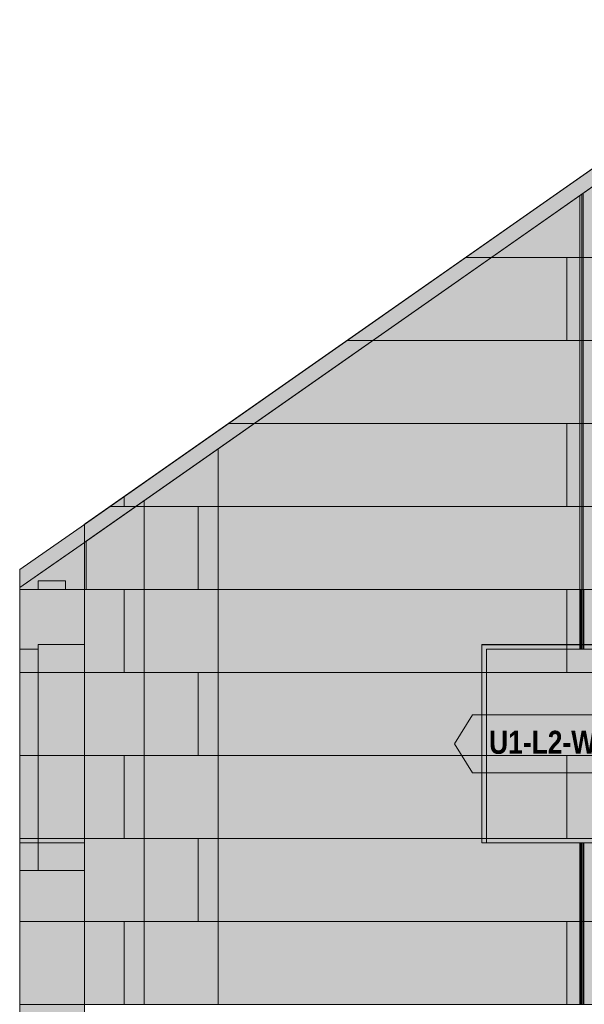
# Model space of a CAD drawing. Header units: millimetres. Extents: x -25120 to 3246, y -11675 to 14555.
# Tile 10 of 37: x -8653 to -5543, y 2744 to 8167. Entities that reach past the tile are written whole.
import ezdxf
from ezdxf.enums import TextEntityAlignment as Align

# ---------------------------------------------------------------- set-up
doc = ezdxf.new("R2010")
doc.units = ezdxf.units.MM
doc.linetypes.add('DASHED', pattern=[1.524, 1.27, -0.254])
for name, color, linetype in [('FILL-EPS', 7, 'Continuous'), ('FILL-LIGHT', 7, 'Continuous'), ('FILL-WHITE', 7, 'Continuous'), ('LINE-C_2E8C94', 7, 'Continuous'), ('LINE-C_337880', 7, 'Continuous'), ('LINE-INK', 7, 'Continuous'), ('LINE-STEEL_GREY', 7, 'Continuous'), ('LINE-TEAL_DK', 7, 'Continuous'), ('LINE-TEAL_DK-DASH', 7, 'DASHED'), ('TEXT-TEAL_DK', 7, 'Continuous')]:
    doc.layers.add(name, color=color, linetype=linetype)
doc.styles.add('OpenSansCondensed-Bold', font='OpenSansCondensed-Bold.ttf')

msp = doc.modelspace()

# ---------------------------------------------------------------- hatches: boundary and pattern name
at = {"layer": 'FILL-EPS', "true_color": 0xccffff}
h = msp.add_hatch(color=7, dxfattribs=at)
h.dxf.hatch_style = 1
h.paths.add_polyline_path([(-8298.5, 2742.9), (-8296.9, 2743.2), (-8296.9, 5386.9), (-8298.2, 5386), (-8289.8, 5391.9), (-4484, 8056.8), (-4483.9, 8056.8), (-4482.6, 8057.8), (-4482.6, 8057.8), (-4419.7, 8101.8), (-4326.3, 8167.2), (-355.6, 5386.9), (-355.6, 2743.2), (-8296.9, 2743.2), (-8296.9, 2743.2), (-8296.9, 2743.2), (-8296.9, 2743.2), (-8298.5, 2742.9)])
h = msp.add_hatch(color=7, dxfattribs=at)
h.dxf.hatch_style = 1
h.paths.add_polyline_path([(-8296.9, 2743.2), (-8296.9, 5386.9), (-4326.3, 8167.2), (-355.6, 5386.9), (-355.6, 2743.2)])
h = msp.add_hatch(color=7, dxfattribs=at)
h.dxf.hatch_style = 1
h.paths.add_polyline_path([(-8296.7, 2743.2), (-8296.7, 5288.2), (-4748.8, 7772.4), (-3903.7, 7772.4), (-355.8, 5288.2), (-355.8, 2743.2)])
h.paths.add_polyline_path([(-6083, 4699.9), (-6083, 3632.6), (-5382.5, 3632.6), (-5382.5, 4699.9)], flags=0)
h = msp.add_hatch(color=7, dxfattribs=at)
h.dxf.hatch_style = 1
h.paths.add_polyline_path([(-8296.7, 2743.2), (-8296.7, 5288.2), (-8286.7, 5295.2), (-4748.8, 7772.4), (-3903.7, 7772.4), (-3842.7, 7729.7), (-365.8, 5295.2), (-355.8, 5288.2), (-355.8, 5029.2), (-355.8, 2743.2)])
h.paths.add_polyline_path([(-5357.5, 3632.6), (-5357.5, 4724.9), (-6108, 4724.9), (-6108, 3632.6)], flags=0)
h = msp.add_hatch(color=7, dxfattribs=at)
h.dxf.hatch_style = 1
h.paths.add_polyline_path([(-8296.7, 2743.2), (-8296.7, 5029.2), (-8286.7, 5029.2), (-8286.7, 5295.2), (-4809.8, 7729.7), (-4748.8, 7772.4), (-3903.7, 7772.4), (-365.8, 5295.2), (-365.8, 5029.2), (-364.3, 5029.6), (-364.1, 5029.2), (-355.8, 5029.2), (-355.8, 2743.2), (-8296.7, 2743.2)])
h.paths.add_polyline_path([(-6105.9, 4724.7), (-6107.5, 4724.9), (-6107.5, 3632.6), (-5357, 3632.6), (-5357, 4724.9), (-6105.9, 4724.9)], flags=0)
h = msp.add_hatch(color=7, dxfattribs=at)
h.dxf.hatch_style = 1
h.paths.add_polyline_path([(-8296.7, 2743.2), (-8296.7, 5288.2), (-4748.8, 7772.4), (-3903.7, 7772.4), (-355.8, 5288.2), (-355.8, 2743.2)])
h.paths.add_polyline_path([(-6082.5, 4699.9), (-6082.5, 3632.6), (-5382, 3632.6), (-5382, 4699.9)], flags=0)
h = msp.add_hatch(color=7, dxfattribs=at)
h.dxf.hatch_style = 1
h.paths.add_polyline_path([(-8652.5, 5138), (-8296.9, 5386.9), (-8296.9, 5029.2), (-8652.5, 5029.2)])
h = msp.add_hatch(color=7, dxfattribs=at)
h.dxf.hatch_style = 1
h.paths.add_polyline_path([(-8652.5, 5138), (-8296.9, 5386.9), (-8296.9, 5029.2), (-8652.5, 5029.2)])
h = msp.add_hatch(color=7, dxfattribs=at)
h.dxf.hatch_style = 1
h.paths.add_polyline_path([(-8653.1, 5030.7), (-8652.5, 5029.3), (-8652.5, 5039), (-8476.2, 5162.5), (-8296.7, 5288.2), (-8296.7, 5029.2), (-8296.7, 2743.2), (-8296.7, 2743.2), (-8296.7, 2743.2), (-8296.7, 2741.6), (-8296.7, 2741.6), (-8296.7, 2741.6), (-8296.9, 2743.2), (-8652.5, 2743.2), (-8652.5, 5029.2), (-8653.1, 5030.7)])
h = msp.add_hatch(color=7, dxfattribs=at)
h.dxf.hatch_style = 1
h.paths.add_polyline_path([(-8652.5, 5039), (-8296.7, 5288.2), (-8296.7, 2743.2), (-8652.5, 2743.2)])
h = msp.add_hatch(color=7, dxfattribs=at)
h.dxf.hatch_style = 1
h.paths.add_polyline_path([(-8652.5, 5029.2), (-8652.5, 5039), (-8296.7, 5288.2), (-8296.7, 5029.2)])
h = msp.add_hatch(color=7, dxfattribs=at)
h.dxf.hatch_style = 1
h.paths.add_polyline_path([(-8652.5, 5039), (-8296.7, 5288.2), (-8296.7, 2743.2), (-8652.5, 2743.2)])
h = msp.add_hatch(color=7, dxfattribs=at)
h.dxf.hatch_style = 1
h.paths.add_polyline_path([(-8296.7, 5029.2), (-8296.7, 5288.2), (-8286.7, 5295.2), (-8286.7, 5029.2)])
h = msp.add_hatch(color=7, dxfattribs=at)
h.dxf.hatch_style = 1
h.paths.add_polyline_path([(-8652.5, 2743.2), (-8652.5, 5029.2), (-8296.9, 5029.2), (-8296.9, 2743.2)])
h = msp.add_hatch(color=7, dxfattribs=at)
h.dxf.hatch_style = 1
h.paths.add_polyline_path([(-8652.5, 5029.2), (-8296.9, 5029.2), (-8296.9, 2743.2), (-8652.5, 2743.2)])
h = msp.add_hatch(color=7, dxfattribs=at)
h.dxf.hatch_style = 1
h.paths.add_polyline_path([(-8652.5, 2743.2), (-8652.5, 5029.2), (-8296.9, 5029.2), (-8296.7, 5029.2), (-8296.7, 2743.2), (-8296.7, 2743.2), (-8296.7, 2743.2), (-8296.7, 2742.8), (-8296.7, 2743.2)])
h = msp.add_hatch(color=7, dxfattribs=at)
h.dxf.hatch_style = 1
h.paths.add_polyline_path([(-8552, 4724.9), (-8296.9, 4724.9), (-8296.9, 3632.6), (-8552, 3632.6)])
h = msp.add_hatch(color=7, dxfattribs=at)
h.dxf.hatch_style = 1
h.paths.add_polyline_path([(-8552, 3632.6), (-8552, 4724.9), (-8296.9, 4724.9), (-8296.9, 3632.6)])
h = msp.add_hatch(color=7, dxfattribs=at)
h.dxf.hatch_style = 1
h.paths.add_polyline_path([(-8552, 4724.9), (-8296.9, 4724.9), (-8296.9, 3480.2), (-8552, 3480.2)])
h = msp.add_hatch(color=7, dxfattribs=at)
h.dxf.hatch_style = 1
h.paths.add_polyline_path([(-8552, 3480.2), (-8552, 4724.9), (-8296.9, 4724.9), (-8296.9, 3480.2)])
h = msp.add_hatch(color=7, dxfattribs=at)
h.dxf.hatch_style = 1
h.paths.add_polyline_path([(-8552, 4724.9), (-8296.9, 4724.9), (-8296.9, 3480.2), (-8552, 3480.2)])
h = msp.add_hatch(color=7, dxfattribs=at)
h.dxf.hatch_style = 1
h.paths.add_polyline_path([(-8552, 3480.2), (-8552, 4724.9), (-8296.9, 4724.9), (-8296.9, 3480.2)])
h = msp.add_hatch(color=7, dxfattribs=at)
h.dxf.hatch_style = 1
h.paths.add_polyline_path([(-8552, 4724.9), (-8296.9, 4724.9), (-8296.9, 3632.6), (-8552, 3632.6)])
h = msp.add_hatch(color=7, dxfattribs=at)
h.dxf.hatch_style = 1
h.paths.add_polyline_path([(-8552, 3632.6), (-8552, 4724.9), (-8296.9, 4724.9), (-8296.9, 3632.6)])
h = msp.add_hatch(color=7, dxfattribs=at)
h.dxf.hatch_style = 1
h.paths.add_polyline_path([(-6108, 4724.9), (-5357.5, 4724.9), (-5357.5, 3632.6), (-5382.5, 3632.6), (-5382.5, 4699.9), (-6083, 4699.9), (-6083, 3632.6), (-6108, 3632.6)])
h = msp.add_hatch(color=7, dxfattribs=at)
h.dxf.hatch_style = 1
h.paths.add_polyline_path([(-6107.5, 4724.9), (-5357, 4724.9), (-5357, 3632.6), (-5382, 3632.6), (-5382, 4699.9), (-6082.5, 4699.9), (-6082.5, 3632.6), (-6107.5, 3632.6)])
h = msp.add_hatch(color=7, dxfattribs=at)
h.dxf.hatch_style = 1
h.paths.add_polyline_path([(-8652.5, 4699.9), (-8552, 4699.9), (-8552, 3632.6), (-8652.5, 3632.6)])
h = msp.add_hatch(color=7, dxfattribs=at)
h.dxf.hatch_style = 1
h.paths.add_polyline_path([(-8652.5, 3632.6), (-8652.5, 4699.9), (-8552, 4699.9), (-8552, 3632.6)])
h = msp.add_hatch(color=7, dxfattribs=at)
h.dxf.hatch_style = 1
h.paths.add_polyline_path([(-8652.5, 4699.9), (-8552, 4699.9), (-8552, 3480.2), (-8652.5, 3480.2)])
h = msp.add_hatch(color=7, dxfattribs=at)
h.dxf.hatch_style = 1
h.paths.add_polyline_path([(-8652.5, 3480.2), (-8652.5, 4699.9), (-8552, 4699.9), (-8552, 3480.2)])
h = msp.add_hatch(color=7, dxfattribs=at)
h.dxf.hatch_style = 1
h.paths.add_polyline_path([(-8652.5, 4699.9), (-8552, 4699.9), (-8552, 3480.2), (-8652.5, 3480.2)])
h = msp.add_hatch(color=7, dxfattribs=at)
h.dxf.hatch_style = 1
h.paths.add_polyline_path([(-8652.5, 3480.2), (-8652.5, 4699.9), (-8552, 4699.9), (-8552, 3480.2)])
h = msp.add_hatch(color=7, dxfattribs=at)
h.dxf.hatch_style = 1
h.paths.add_polyline_path([(-8652.5, 4699.9), (-8552, 4699.9), (-8552, 3632.6), (-8652.5, 3632.6)])
h = msp.add_hatch(color=7, dxfattribs=at)
h.dxf.hatch_style = 1
h.paths.add_polyline_path([(-8652.5, 3632.6), (-8652.5, 4699.9), (-8552, 4699.9), (-8552, 3632.6)])
h = msp.add_hatch(color=7, dxfattribs=at)
h.dxf.hatch_style = 1
h.paths.add_polyline_path([(-8652.5, 0), (-8652.5, 2743.2), (-8296.9, 2743.2), (-8296.7, 2744.8), (-8296.7, 2744.8), (-8296.7, 0), (-8296.9, 0)])
at = {"layer": 'FILL-LIGHT', "true_color": 0xd9d9d9}
h = msp.add_hatch(color=254, dxfattribs=at)
h.dxf.hatch_style = 1
h.paths.add_polyline_path([(-8550.9, 5029.2), (-8550.9, 5076), (-8400.9, 5076), (-8400.9, 5029.2)])
h = msp.add_hatch(color=254, dxfattribs=at)
h.dxf.hatch_style = 1
h.paths.add_polyline_path([(-8550.9, 5076), (-8400.9, 5076), (-8400.9, 5029.2), (-8550.9, 5029.2)])
h = msp.add_hatch(color=254, dxfattribs=at)
h.dxf.hatch_style = 1
h.paths.add_polyline_path([(-8550.9, 5029.2), (-8550.9, 5076), (-8400.9, 5076), (-8400.9, 5029.2)])
h = msp.add_hatch(color=254, dxfattribs=at)
h.dxf.hatch_style = 1
h.paths.add_polyline_path([(-8550.9, 5076), (-8400.9, 5076), (-8400.9, 5029.2), (-8550.9, 5029.2)])
at = {"layer": 'FILL-WHITE', "true_color": 0xffffff}
h = msp.add_hatch(color=7, dxfattribs=at)
h.dxf.hatch_style = 1
h.paths.add_polyline_path([(-6107.5, 3632.6), (-6107.5, 4724.4), (-5357.5, 4724.4), (-5357.5, 3632.6)])
h = msp.add_hatch(color=7, dxfattribs=at)
h.dxf.hatch_style = 1
h.paths.add_polyline_path([(-6107.5, 3632.6), (-6107.5, 4724.4), (-5357.5, 4724.4), (-5357.5, 3632.6)])
h = msp.add_hatch(color=7, dxfattribs=at)
h.dxf.hatch_style = 1
h.paths.add_polyline_path([(-6107.5, 3632.6), (-6107.5, 4724.4), (-5357.5, 4724.4), (-5357.5, 3632.6)])
h = msp.add_hatch(color=7, dxfattribs=at)
h.dxf.hatch_style = 1
h.paths.add_polyline_path([(-6259.2, 4178.5), (-6159.2, 4338.5), (-5305.8, 4338.5), (-5205.8, 4178.5), (-5305.8, 4018.5), (-6159.2, 4018.5)])

# ---------------------------------------------------------------- linework, layer by layer
at = {"layer": 'LINE-C_2E8C94', "lineweight": 5}
for points in [[(-8298.5, 2742.9), (-8296.9, 2743.2), (-8296.9, 5386.9), (-8298.2, 5386), (-8289.8, 5391.9), (-4484, 8056.8), (-4483.9, 8056.8), (-4482.6, 8057.8), (-4482.6, 8057.8), (-4419.7, 8101.8), (-4326.3, 8167.2), (-4326.3, 8167.2), (-355.6, 5386.9), (-355.6, 5386.9), (-355.6, 5386.9), (-355.6, 5386.9), (-355.6, 2743.2), (-8296.9, 2743.2), (-8296.9, 2743.2), (-8296.9, 2743.2), (-8296.9, 2743.2), (-8296.9, 2743.2), (-8298.5, 2742.9)], [(-8296.9, 2743.2), (-8296.9, 5386.9), (-4326.3, 8167.2), (-4326.3, 8167.2), (-4326.3, 8167.2), (-4326.3, 8167.2), (-4326.3, 8167.2), (-355.6, 5386.9), (-355.6, 2743.2), (-355.6, 2743.2), (-355.6, 2743.2), (-355.6, 2743.2)], [(-8296.7, 2743.2), (-8296.7, 5288.2), (-4748.8, 7772.4), (-3903.7, 7772.4), (-355.8, 5288.2), (-355.8, 2743.2)], [(-8296.7, 2743.2), (-8296.7, 5288.2), (-8296.7, 5288.2), (-8286.7, 5295.2), (-8286.7, 5295.2), (-8286.7, 5295.2), (-8286.7, 5295.2), (-4748.8, 7772.4), (-4748.8, 7772.4), (-4748.8, 7772.4), (-3903.7, 7772.4), (-3903.7, 7772.4), (-3842.7, 7729.7), (-365.8, 5295.2), (-365.8, 5295.2), (-355.8, 5288.2), (-355.8, 5029.2), (-355.8, 5029.2), (-355.8, 2743.2), (-355.8, 2743.2)], [(-8296.7, 2743.2), (-8296.7, 5029.2), (-8286.7, 5029.2), (-8286.7, 5295.2), (-8286.7, 5295.2), (-8286.7, 5295.2), (-4809.8, 7729.7), (-4809.8, 7729.7), (-4809.8, 7729.7), (-4748.8, 7772.4), (-3903.7, 7772.4), (-3903.7, 7772.4), (-365.8, 5295.2), (-365.8, 5295.2), (-365.8, 5029.2), (-364.3, 5029.6), (-364.1, 5029.2), (-355.8, 5029.2), (-355.8, 2743.2), (-355.8, 2743.2), (-8296.7, 2743.2), (-8296.7, 2743.2), (-8296.7, 2743.2)], [(-8296.7, 2743.2), (-8296.7, 5288.2), (-8296.7, 5288.2), (-8296.7, 5288.2), (-8296.7, 5288.2), (-8296.7, 5288.2), (-8296.7, 5288.2), (-8296.7, 5288.2), (-4748.8, 7772.4), (-4748.8, 7772.4), (-4748.8, 7772.4), (-4748.8, 7772.4), (-3903.7, 7772.4), (-3903.7, 7772.4), (-3903.7, 7772.4), (-3903.7, 7772.4), (-355.8, 5288.2), (-355.8, 2743.2)], [(-8652.5, 5138), (-8296.9, 5386.9), (-8296.9, 5029.2), (-8652.5, 5029.2)], [(-8652.5, 5138), (-8296.9, 5386.9), (-8296.9, 5029.2), (-8652.5, 5029.2)], [(-8653.1, 5030.7), (-8652.5, 5029.3), (-8652.5, 5039), (-8476.2, 5162.5), (-8296.7, 5288.2), (-8296.7, 5029.2), (-8296.7, 2743.2), (-8296.7, 2743.2), (-8296.7, 2743.2), (-8296.7, 2741.6), (-8296.7, 2741.6), (-8296.7, 2741.6), (-8296.9, 2743.2), (-8652.5, 2743.2), (-8652.5, 5029.2), (-8653.1, 5030.7)], [(-8652.5, 5039), (-8296.7, 5288.2), (-8296.7, 2743.2), (-8652.5, 2743.2)], [(-8652.5, 5029.2), (-8652.5, 5039), (-8296.7, 5288.2), (-8296.7, 5029.2)], [(-8652.5, 5039), (-8296.7, 5288.2), (-8296.7, 2743.2), (-8652.5, 2743.2)], [(-8296.7, 5029.2), (-8296.7, 5288.2), (-8286.7, 5295.2), (-8286.7, 5029.2)], [(-8652.5, 2743.2), (-8652.5, 2743.2), (-8652.5, 5029.2), (-8296.9, 5029.2), (-8296.9, 5029.2), (-8296.9, 2743.2)], [(-8652.5, 5029.2), (-8296.9, 5029.2), (-8296.9, 2743.2), (-8296.9, 2743.2), (-8652.5, 2743.2), (-8652.5, 5029.2)], [(-8652.5, 2743.2), (-8652.5, 2743.2), (-8652.5, 2743.2), (-8652.5, 5029.2), (-8652.5, 5029.2), (-8296.9, 5029.2), (-8296.9, 5029.2), (-8296.7, 5029.2), (-8296.7, 2743.2), (-8296.7, 2743.2), (-8296.7, 2743.2), (-8296.7, 2742.8), (-8296.7, 2743.2), (-8652.5, 2743.2)], [(-8552, 4724.9), (-8296.9, 4724.9), (-8296.9, 3632.6), (-8296.9, 3632.6), (-8552, 3632.6)], [(-8552, 3632.6), (-8552, 3632.6), (-8552, 4724.9), (-8296.9, 4724.9), (-8296.9, 3632.6)], [(-8552, 4724.9), (-8552, 4724.9), (-8552, 4724.9), (-8296.9, 4724.9), (-8296.9, 3480.2), (-8296.9, 3480.2), (-8552, 3480.2), (-8552, 4724.9)], [(-8552, 3480.2), (-8552, 3480.2), (-8552, 4724.9), (-8296.9, 4724.9), (-8296.9, 4724.9), (-8296.9, 4724.9), (-8296.9, 4724.9), (-8296.9, 3480.2)], [(-8552, 4724.9), (-8552, 4724.9), (-8552, 4724.9), (-8296.9, 4724.9), (-8296.9, 3480.2), (-8296.9, 3480.2), (-8552, 3480.2), (-8552, 4724.9)], [(-8552, 3480.2), (-8552, 3480.2), (-8552, 4724.9), (-8296.9, 4724.9), (-8296.9, 4724.9), (-8296.9, 4724.9), (-8296.9, 4724.9), (-8296.9, 3480.2)], [(-8552, 4724.9), (-8296.9, 4724.9), (-8296.9, 3632.6), (-8296.9, 3632.6), (-8552, 3632.6)], [(-8552, 3632.6), (-8552, 3632.6), (-8552, 4724.9), (-8296.9, 4724.9), (-8296.9, 3632.6)], [(-6108, 4724.9), (-5357.5, 4724.9), (-5357.5, 3632.6), (-5382.5, 3632.6), (-5382.5, 4699.9), (-6083, 4699.9), (-6083, 3632.6), (-6083, 3632.6), (-6108, 3632.6), (-6108, 4724.9)], [(-5357.5, 3632.6), (-5357.5, 4724.9), (-6108, 4724.9), (-6108, 3632.6)], [(-6105.9, 4724.7), (-6107.5, 4724.9), (-6107.5, 3632.6), (-5357, 3632.6), (-5357, 4724.9), (-6105.9, 4724.9)], [(-6107.5, 4724.9), (-5357, 4724.9), (-5357, 3632.6), (-5382, 3632.6), (-5382, 3632.6), (-5382, 4699.9), (-6082.5, 4699.9), (-6082.5, 3632.6), (-6107.5, 3632.6), (-6107.5, 4724.9)], [(-8652.5, 4699.9), (-8552, 4699.9), (-8552, 3632.6), (-8552, 3632.6), (-8652.5, 3632.6), (-8652.5, 4699.9)], [(-8652.5, 3632.6), (-8652.5, 3632.6), (-8652.5, 4699.9), (-8552, 4699.9), (-8552, 4699.9), (-8552, 3632.6)], [(-8652.5, 4699.9), (-8552, 4699.9), (-8552, 3480.2), (-8652.5, 3480.2)], [(-8652.5, 3480.2), (-8652.5, 4699.9), (-8552, 4699.9), (-8552, 3480.2)], [(-8652.5, 4699.9), (-8552, 4699.9), (-8552, 3480.2), (-8652.5, 3480.2)], [(-8652.5, 3480.2), (-8652.5, 4699.9), (-8552, 4699.9), (-8552, 3480.2)], [(-8652.5, 4699.9), (-8552, 4699.9), (-8552, 3632.6), (-8552, 3632.6), (-8652.5, 3632.6), (-8652.5, 4699.9)], [(-8652.5, 3632.6), (-8652.5, 3632.6), (-8652.5, 4699.9), (-8552, 4699.9), (-8552, 4699.9), (-8552, 3632.6)], [(-6083, 4699.9), (-6083, 3632.6), (-5382.5, 3632.6), (-5382.5, 4699.9)], [(-6082.5, 4699.9), (-6082.5, 3632.6), (-5382, 3632.6), (-5382, 4699.9)], [(-8652.5, 0), (-8652.5, 0), (-8652.5, 0), (-8652.5, 2743.2), (-8296.9, 2743.2), (-8296.7, 2744.8), (-8296.7, 2744.8), (-8296.7, 2744.8), (-8296.7, 0), (-8296.9, 0), (-8296.9, 0), (-8296.9, 0)]]:
    msp.add_lwpolyline(points, close=True, dxfattribs=at)
at = {"layer": 'LINE-C_337880', "lineweight": 5}
for p, q in [((-5567.4, 6858), (-5567.4, 7198)), ((-5567.4, 6858), (-5567.4, 7198)), ((-5557.8, 6858), (-5557.8, 7204.7)), ((-5557.8, 6858), (-5557.8, 7204.7)), ((-5550.2, 6858), (-5550.2, 7210.1)), ((-5550.2, 6858), (-5550.2, 7210.1)), ((-6194.3, 6858), (-5638.8, 6858)), ((-6194.3, 6858), (-5638.8, 6858)), ((-6053, 6858), (-5550.2, 6858)), ((-6053, 6858), (-5550.2, 6858)), ((-6053, 6858), (-5567.4, 6858)), ((-6053, 6858), (-5567.4, 6858)), ((-5638.8, 6400.8), (-5638.8, 6858)), ((-5638.8, 6858), (-5232.4, 6858)), ((-5638.8, 6400.8), (-5638.8, 6858)), ((-5638.8, 6858), (-5232.4, 6858)), ((-5567.4, 6400.8), (-5567.4, 6858)), ((-5567.4, 6400.8), (-5567.4, 6858)), ((-5557.8, 6400.8), (-5557.8, 6858)), ((-5557.8, 6858), (-3530.6, 6858)), ((-5557.8, 6400.8), (-5557.8, 6858)), ((-5557.8, 6858), (-3530.6, 6858)), ((-5550.2, 6400.8), (-5550.2, 6858)), ((-5550.2, 6400.8), (-5550.2, 6858)), ((-6847.2, 6400.8), (-5638.8, 6400.8)), ((-6847.2, 6400.8), (-5638.8, 6400.8)), ((-6705.9, 6400.8), (-5550.2, 6400.8)), ((-6705.9, 6400.8), (-5550.2, 6400.8)), ((-6705.9, 6400.8), (-5567.4, 6400.8)), ((-6705.9, 6400.8), (-5567.4, 6400.8)), ((-5638.8, 6400.8), (-5232.4, 6400.8)), ((-5638.8, 6400.8), (-5232.4, 6400.8)), ((-5567.4, 5943.6), (-5567.4, 6400.8)), ((-5567.4, 5943.6), (-5567.4, 6400.8)), ((-5557.8, 5943.6), (-5557.8, 6400.8)), ((-5557.8, 6400.8), (-3530.6, 6400.8)), ((-5557.8, 5943.6), (-5557.8, 6400.8)), ((-5557.8, 6400.8), (-3530.6, 6400.8)), ((-5550.2, 5943.6), (-5550.2, 6400.8)), ((-5550.2, 5943.6), (-5550.2, 6400.8)), ((-7500.2, 5943.6), (-5638.8, 5943.6)), ((-7500.2, 5943.6), (-5638.8, 5943.6)), ((-7358.9, 5943.6), (-5550.2, 5943.6)), ((-7358.9, 5943.6), (-5550.2, 5943.6)), ((-7358.9, 5943.6), (-5567.4, 5943.6)), ((-7358.9, 5943.6), (-5567.4, 5943.6)), ((-5638.8, 5486.4), (-5638.8, 5943.6)), ((-5638.8, 5943.6), (-5232.4, 5943.6)), ((-5638.8, 5486.4), (-5638.8, 5943.6)), ((-5638.8, 5943.6), (-5232.4, 5943.6)), ((-5567.4, 5486.4), (-5567.4, 5943.6)), ((-5567.4, 5486.4), (-5567.4, 5943.6)), ((-5557.8, 5486.4), (-5557.8, 5943.6)), ((-5557.8, 5943.6), (-3530.6, 5943.6)), ((-5557.8, 5486.4), (-5557.8, 5943.6)), ((-5557.8, 5943.6), (-3530.6, 5943.6)), ((-5550.2, 5486.4), (-5550.2, 5943.6)), ((-5550.2, 5486.4), (-5550.2, 5943.6)), ((-7560.3, 5486.4), (-7560.3, 5802.6)), ((-7560.3, 5486.4), (-7560.3, 5802.6)), ((-8077.2, 5486.4), (-8077.2, 5539.6)), ((-8077.2, 5486.4), (-8077.2, 5539.6)), ((-8153.1, 5486.4), (-8077.2, 5486.4)), ((-8153.1, 5486.4), (-8077.2, 5486.4)), ((-8077.2, 5486.4), (-7670.8, 5486.4)), ((-8077.2, 5486.4), (-7670.8, 5486.4)), ((-8011.8, 5486.4), (-7966.7, 5486.4)), ((-8011.8, 5486.4), (-7966.7, 5486.4)), ((-8011.8, 5486.4), (-7966.7, 5486.4)), ((-8011.8, 5486.4), (-7966.7, 5486.4)), ((-7966.7, 5486.4), (-7966.7, 5518)), ((-7966.7, 5486.4), (-7966.7, 5518)), ((-7966.7, 5029.2), (-7966.7, 5486.4)), ((-7966.7, 5486.4), (-7560.3, 5486.4)), ((-7966.7, 5029.2), (-7966.7, 5486.4)), ((-7966.7, 5486.4), (-7560.3, 5486.4)), ((-7966.7, 5486.4), (-7560.3, 5486.4)), ((-7966.7, 5486.4), (-7560.3, 5486.4)), ((-7670.8, 5029.2), (-7670.8, 5486.4)), ((-7670.8, 5486.4), (-5638.8, 5486.4)), ((-7670.8, 5029.2), (-7670.8, 5486.4)), ((-7670.8, 5486.4), (-5638.8, 5486.4)), ((-7560.3, 5486.4), (-5550.2, 5486.4)), ((-7560.3, 5486.4), (-5550.2, 5486.4)), ((-7560.3, 5029.2), (-7560.3, 5486.4)), ((-7560.3, 5486.4), (-5567.4, 5486.4)), ((-7560.3, 5029.2), (-7560.3, 5486.4)), ((-7560.3, 5486.4), (-5567.4, 5486.4)), ((-5638.8, 5486.4), (-5232.4, 5486.4)), ((-5638.8, 5486.4), (-5232.4, 5486.4)), ((-5567.4, 5029.2), (-5567.4, 5486.4)), ((-5567.4, 5029.2), (-5567.4, 5486.4)), ((-5557.8, 5029.2), (-5557.8, 5486.4)), ((-5557.8, 5486.4), (-3530.6, 5486.4)), ((-5557.8, 5029.2), (-5557.8, 5486.4)), ((-5557.8, 5486.4), (-3530.6, 5486.4)), ((-5550.2, 5029.2), (-5550.2, 5486.4)), ((-5550.2, 5029.2), (-5550.2, 5486.4)), ((-8651.5, 5029.2), (-8297.7, 5029.2)), ((-8651.5, 5029.2), (-8297.7, 5029.2)), ((-8651.5, 5029.2), (-8297.7, 5029.2)), ((-8295.9, 5029.2), (-8077.2, 5029.2)), ((-8295.9, 5029.2), (-8077.2, 5029.2)), ((-8295.7, 5029.2), (-7966.7, 5029.2)), ((-8295.7, 5029.2), (-7966.7, 5029.2)), ((-8295.7, 5029.2), (-7966.7, 5029.2)), ((-8285.7, 5029.2), (-7966.7, 5029.2)), ((-8077.2, 4572), (-8077.2, 5029.2)), ((-8077.2, 5029.2), (-7670.8, 5029.2)), ((-8077.2, 4572), (-8077.2, 5029.2)), ((-8077.2, 5029.2), (-7670.8, 5029.2)), ((-7966.7, 5029.2), (-7560.3, 5029.2)), ((-7966.7, 5029.2), (-7560.3, 5029.2)), ((-7966.7, 4572), (-7966.7, 5029.2)), ((-7966.7, 5029.2), (-7560.3, 5029.2)), ((-7966.7, 4572), (-7966.7, 5029.2)), ((-7966.7, 5029.2), (-7560.3, 5029.2)), ((-7670.8, 5029.2), (-5638.8, 5029.2)), ((-7670.8, 5029.2), (-5638.8, 5029.2)), ((-7560.3, 4572), (-7560.3, 5029.2)), ((-7560.3, 5029.2), (-5550.2, 5029.2)), ((-7560.3, 4572), (-7560.3, 5029.2)), ((-7560.3, 5029.2), (-5550.2, 5029.2)), ((-7560.3, 5029.2), (-5567.4, 5029.2)), ((-7560.3, 5029.2), (-5567.4, 5029.2)), ((-5638.8, 4572), (-5638.8, 5029.2)), ((-5638.8, 5029.2), (-5232.4, 5029.2)), ((-5638.8, 4572), (-5638.8, 5029.2)), ((-5638.8, 5029.2), (-5232.4, 5029.2)), ((-5567.4, 4725.9), (-5567.4, 5029.2)), ((-5567.4, 4700.9), (-5567.4, 5029.2)), ((-5557.8, 5029.2), (-3530.6, 5029.2)), ((-5557.8, 4725.9), (-5557.8, 5029.2)), ((-5557.8, 5029.2), (-3530.6, 5029.2)), ((-5557.8, 4700.9), (-5557.8, 5029.2)), ((-5550.2, 4700.9), (-5550.2, 5029.2)), ((-5550.2, 4725.9), (-5550.2, 5029.2)), ((-5567.4, 4700.9), (-5567.4, 4723.9)), ((-5557.8, 4700.9), (-5557.8, 4723.9)), ((-5550.2, 4700.9), (-5550.2, 4723.9)), ((-8651.5, 4572), (-8297.7, 4572)), ((-8651.5, 4572), (-8297.7, 4572)), ((-8651.5, 4572), (-8297.9, 4572)), ((-8651.5, 4572), (-8553, 4572)), ((-8651.5, 4572), (-8553, 4572)), ((-8651.5, 4572), (-8553, 4572)), ((-8651.5, 4572), (-8553, 4572)), ((-8651.5, 4572), (-8553, 4572)), ((-8651.5, 4572), (-8553, 4572)), ((-8651.5, 4572), (-8553, 4572)), ((-8651.5, 4572), (-8553, 4572)), ((-8651.5, 4572), (-8297.9, 4572)), ((-8651.5, 4572), (-8297.7, 4572)), ((-8651.5, 4572), (-8297.7, 4572)), ((-8551, 4572), (-8297.9, 4572)), ((-8551, 4572), (-8297.9, 4572)), ((-8551, 4572), (-8297.9, 4572)), ((-8551, 4572), (-8297.9, 4572)), ((-8551, 4572), (-8297.9, 4572)), ((-8551, 4572), (-8297.9, 4572)), ((-8551, 4572), (-8297.9, 4572)), ((-8551, 4572), (-8297.9, 4572)), ((-8295.9, 4572), (-8077.2, 4572)), ((-8295.9, 4572), (-8077.2, 4572)), ((-8295.7, 4572), (-7966.7, 4572)), ((-8295.7, 4572), (-7966.7, 4572)), ((-8295.7, 4572), (-7966.7, 4572)), ((-8295.7, 4572), (-7966.7, 4572)), ((-8077.2, 4572), (-7670.8, 4572)), ((-8077.2, 4572), (-7670.8, 4572)), ((-7966.7, 4114.8), (-7966.7, 4572)), ((-7966.7, 4572), (-7560.3, 4572)), ((-7966.7, 4114.8), (-7966.7, 4572)), ((-7966.7, 4572), (-7560.3, 4572)), ((-7966.7, 4572), (-7560.3, 4572)), ((-7966.7, 4572), (-7560.3, 4572)), ((-7670.8, 4114.8), (-7670.8, 4572)), ((-7670.8, 4572), (-5638.8, 4572)), ((-7670.8, 4114.8), (-7670.8, 4572)), ((-7670.8, 4572), (-5638.8, 4572)), ((-7560.3, 4572), (-6084, 4572)), ((-7560.3, 4572), (-6109, 4572)), ((-7560.3, 4114.8), (-7560.3, 4572)), ((-7560.3, 4572), (-6108.5, 4572)), ((-7560.3, 4114.8), (-7560.3, 4572)), ((-7560.3, 4572), (-6083.5, 4572)), ((-6107, 4572), (-6084, 4572)), ((-6106.5, 4572), (-6083.5, 4572)), ((-5638.8, 4572), (-5232.4, 4572)), ((-5638.8, 4572), (-5232.4, 4572)), ((-8651.5, 4114.8), (-8297.7, 4114.8)), ((-8651.5, 4114.8), (-8297.7, 4114.8)), ((-8651.5, 4114.8), (-8297.9, 4114.8)), ((-8651.5, 4114.8), (-8553, 4114.8)), ((-8651.5, 4114.8), (-8553, 4114.8)), ((-8651.5, 4114.8), (-8553, 4114.8)), ((-8651.5, 4114.8), (-8553, 4114.8)), ((-8651.5, 4114.8), (-8553, 4114.8)), ((-8651.5, 4114.8), (-8553, 4114.8)), ((-8651.5, 4114.8), (-8553, 4114.8)), ((-8651.5, 4114.8), (-8553, 4114.8)), ((-8651.5, 4114.8), (-8297.9, 4114.8)), ((-8651.5, 4114.8), (-8297.7, 4114.8)), ((-8651.5, 4114.8), (-8297.7, 4114.8)), ((-8551, 4114.8), (-8297.9, 4114.8)), ((-8551, 4114.8), (-8297.9, 4114.8)), ((-8551, 4114.8), (-8297.9, 4114.8)), ((-8551, 4114.8), (-8297.9, 4114.8)), ((-8551, 4114.8), (-8297.9, 4114.8)), ((-8551, 4114.8), (-8297.9, 4114.8)), ((-8551, 4114.8), (-8297.9, 4114.8)), ((-8551, 4114.8), (-8297.9, 4114.8)), ((-8295.9, 4114.8), (-8077.2, 4114.8)), ((-8295.9, 4114.8), (-8077.2, 4114.8)), ((-8295.7, 4114.8), (-7966.7, 4114.8)), ((-8295.7, 4114.8), (-7966.7, 4114.8)), ((-8295.7, 4114.8), (-7966.7, 4114.8)), ((-8295.7, 4114.8), (-7966.7, 4114.8)), ((-8077.2, 3657.6), (-8077.2, 4114.8)), ((-8077.2, 4114.8), (-7670.8, 4114.8)), ((-8077.2, 3657.6), (-8077.2, 4114.8)), ((-8077.2, 4114.8), (-7670.8, 4114.8)), ((-7966.7, 4114.8), (-7560.3, 4114.8)), ((-7966.7, 4114.8), (-7560.3, 4114.8)), ((-7966.7, 3657.6), (-7966.7, 4114.8)), ((-7966.7, 4114.8), (-7560.3, 4114.8)), ((-7966.7, 3657.6), (-7966.7, 4114.8)), ((-7966.7, 4114.8), (-7560.3, 4114.8)), ((-7670.8, 4114.8), (-5638.8, 4114.8)), ((-7670.8, 4114.8), (-5638.8, 4114.8)), ((-7560.3, 3657.6), (-7560.3, 4114.8)), ((-7560.3, 4114.8), (-6084, 4114.8)), ((-7560.3, 3657.6), (-7560.3, 4114.8)), ((-7560.3, 4114.8), (-6109, 4114.8)), ((-7560.3, 4114.8), (-6108.5, 4114.8)), ((-7560.3, 4114.8), (-6083.5, 4114.8)), ((-6107, 4114.8), (-6084, 4114.8)), ((-6106.5, 4114.8), (-6083.5, 4114.8)), ((-5638.8, 3657.6), (-5638.8, 4114.8)), ((-5638.8, 4114.8), (-5232.4, 4114.8)), ((-5638.8, 3657.6), (-5638.8, 4114.8)), ((-5638.8, 4114.8), (-5232.4, 4114.8)), ((-8651.5, 3657.6), (-8297.7, 3657.6)), ((-8651.5, 3657.6), (-8297.7, 3657.6)), ((-8651.5, 3657.6), (-8297.9, 3657.6)), ((-8651.5, 3657.6), (-8553, 3657.6)), ((-8651.5, 3657.6), (-8553, 3657.6)), ((-8651.5, 3657.6), (-8553, 3657.6)), ((-8651.5, 3657.6), (-8553, 3657.6)), ((-8651.5, 3657.6), (-8553, 3657.6)), ((-8651.5, 3657.6), (-8553, 3657.6)), ((-8651.5, 3657.6), (-8553, 3657.6)), ((-8651.5, 3657.6), (-8553, 3657.6)), ((-8651.5, 3657.6), (-8297.9, 3657.6)), ((-8651.5, 3657.6), (-8297.7, 3657.6)), ((-8651.5, 3657.6), (-8297.7, 3657.6)), ((-8551, 3657.6), (-8297.9, 3657.6)), ((-8551, 3657.6), (-8297.9, 3657.6)), ((-8551, 3657.6), (-8297.9, 3657.6)), ((-8551, 3657.6), (-8297.9, 3657.6)), ((-8551, 3657.6), (-8297.9, 3657.6)), ((-8551, 3657.6), (-8297.9, 3657.6)), ((-8551, 3657.6), (-8297.9, 3657.6)), ((-8551, 3657.6), (-8297.9, 3657.6)), ((-8295.9, 3657.6), (-8077.2, 3657.6)), ((-8295.9, 3657.6), (-8077.2, 3657.6)), ((-8295.7, 3657.6), (-7966.7, 3657.6)), ((-8295.7, 3657.6), (-7966.7, 3657.6)), ((-8295.7, 3657.6), (-7966.7, 3657.6)), ((-8295.7, 3657.6), (-7966.7, 3657.6)), ((-8077.2, 3657.6), (-7670.8, 3657.6)), ((-8077.2, 3657.6), (-7670.8, 3657.6)), ((-7966.7, 3200.4), (-7966.7, 3657.6)), ((-7966.7, 3657.6), (-7560.3, 3657.6)), ((-7966.7, 3200.4), (-7966.7, 3657.6)), ((-7966.7, 3657.6), (-7560.3, 3657.6)), ((-7966.7, 3657.6), (-7560.3, 3657.6)), ((-7966.7, 3657.6), (-7560.3, 3657.6)), ((-7670.8, 3200.4), (-7670.8, 3657.6)), ((-7670.8, 3657.6), (-5638.8, 3657.6)), ((-7670.8, 3200.4), (-7670.8, 3657.6)), ((-7670.8, 3657.6), (-5638.8, 3657.6)), ((-7560.3, 3657.6), (-6084, 3657.6)), ((-7560.3, 3657.6), (-6109, 3657.6)), ((-7560.3, 3200.4), (-7560.3, 3657.6)), ((-7560.3, 3657.6), (-6108.5, 3657.6)), ((-7560.3, 3200.4), (-7560.3, 3657.6)), ((-7560.3, 3657.6), (-6083.5, 3657.6)), ((-6107, 3657.6), (-6084, 3657.6)), ((-6106.5, 3657.6), (-6083.5, 3657.6)), ((-5638.8, 3657.6), (-5232.4, 3657.6)), ((-5638.8, 3657.6), (-5232.4, 3657.6)), ((-5567.4, 3200.4), (-5567.4, 3631.6)), ((-5567.4, 3200.4), (-5567.4, 3631.6)), ((-5557.8, 3200.4), (-5557.8, 3631.6)), ((-5557.8, 3200.4), (-5557.8, 3631.6)), ((-5550.2, 3200.4), (-5550.2, 3631.6)), ((-5550.2, 3200.4), (-5550.2, 3631.6)), ((-8651.5, 3200.4), (-8297.7, 3200.4)), ((-8651.5, 3200.4), (-8297.7, 3200.4)), ((-8651.5, 3200.4), (-8297.9, 3200.4)), ((-8651.5, 3200.4), (-8297.9, 3200.4)), ((-8651.5, 3200.4), (-8297.7, 3200.4)), ((-8651.5, 3200.4), (-8297.7, 3200.4)), ((-8295.9, 3200.4), (-8077.2, 3200.4)), ((-8295.9, 3200.4), (-8077.2, 3200.4)), ((-8295.7, 3200.4), (-7966.7, 3200.4)), ((-8295.7, 3200.4), (-7966.7, 3200.4)), ((-8295.7, 3200.4), (-7966.7, 3200.4)), ((-8295.7, 3200.4), (-7966.7, 3200.4)), ((-8077.2, 2744.2), (-8077.2, 3200.4)), ((-8077.2, 3200.4), (-7670.8, 3200.4)), ((-8077.2, 2744.2), (-8077.2, 3200.4)), ((-8077.2, 3200.4), (-7670.8, 3200.4)), ((-7966.7, 3200.4), (-7560.3, 3200.4)), ((-7966.7, 3200.4), (-7560.3, 3200.4)), ((-7966.7, 2744.2), (-7966.7, 3200.4)), ((-7966.7, 3200.4), (-7560.3, 3200.4)), ((-7966.7, 2744.2), (-7966.7, 3200.4)), ((-7966.7, 3200.4), (-7560.3, 3200.4)), ((-7670.8, 3200.4), (-5638.8, 3200.4)), ((-7670.8, 3200.4), (-5638.8, 3200.4)), ((-7560.3, 2744.2), (-7560.3, 3200.4)), ((-7560.3, 3200.4), (-5550.2, 3200.4)), ((-7560.3, 2744.2), (-7560.3, 3200.4)), ((-7560.3, 3200.4), (-5550.2, 3200.4)), ((-7560.3, 3200.4), (-5567.4, 3200.4)), ((-7560.3, 3200.4), (-5567.4, 3200.4)), ((-5638.8, 2744.2), (-5638.8, 3200.4)), ((-5638.8, 3200.4), (-5232.4, 3200.4)), ((-5638.8, 2744.2), (-5638.8, 3200.4)), ((-5638.8, 3200.4), (-5232.4, 3200.4)), ((-5567.4, 2744.2), (-5567.4, 3200.4)), ((-5567.4, 2744.2), (-5567.4, 3200.4)), ((-5557.8, 2744.2), (-5557.8, 3200.4)), ((-5557.8, 3200.4), (-3530.6, 3200.4)), ((-5557.8, 2744.2), (-5557.8, 3200.4)), ((-5557.8, 3200.4), (-3530.6, 3200.4)), ((-5550.2, 2744.2), (-5550.2, 3200.4)), ((-5550.2, 2744.2), (-5550.2, 3200.4))]:
    msp.add_line(p, q, dxfattribs=at)
at = {"layer": 'LINE-INK', "lineweight": 5}
msp.add_lwpolyline([(-6107.5, 4724.4), (-6107.5, 4724.4), (-5357.5, 4724.4), (-5357.5, 4724.4), (-5357.5, 4724.4), (-5357.5, 3632.6), (-5357.5, 3632.6), (-5357.5, 3632.6), (-6107.5, 3632.6), (-6107.5, 3632.6), (-6107.5, 3632.6), (-6107.5, 4724.4)], close=True, dxfattribs=at)
msp.add_lwpolyline([(-6107.5, 4724.4), (-6107.5, 4724.4), (-5357.5, 4724.4), (-5357.5, 4724.4), (-5357.5, 4724.4), (-5357.5, 3632.6), (-5357.5, 3632.6), (-5357.5, 3632.6), (-6107.5, 3632.6), (-6107.5, 3632.6), (-6107.5, 3632.6), (-6107.5, 4724.4)], close=True, dxfattribs=at)
at = {"layer": 'LINE-STEEL_GREY', "lineweight": 5}
for points in [[(-8550.9, 5029.2), (-8550.9, 5076), (-8400.9, 5076), (-8400.9, 5029.2)], [(-8550.9, 5076), (-8400.9, 5076), (-8400.9, 5029.2), (-8550.9, 5029.2)], [(-8550.9, 5029.2), (-8550.9, 5076), (-8400.9, 5076), (-8400.9, 5029.2)], [(-8550.9, 5076), (-8400.9, 5076), (-8400.9, 5029.2), (-8550.9, 5029.2)]]:
    msp.add_lwpolyline(points, close=True, dxfattribs=at)
at = {"layer": 'LINE-TEAL_DK', "lineweight": 5}
msp.add_lwpolyline([(-6259.2, 4178.5), (-6159.2, 4338.5), (-5305.8, 4338.5), (-5205.8, 4178.5), (-5305.8, 4018.5), (-6159.2, 4018.5)], close=True, dxfattribs=at)
at = {"layer": 'LINE-TEAL_DK-DASH', "lineweight": 5}
for p, q in [((-5562.6, 4725.9), (-5562.6, 5029.2)), ((-5562.6, 4700.9), (-5562.6, 5029.2)), ((-5545.4, 4700.9), (-5545.4, 5029.2)), ((-5545.4, 4725.9), (-5545.4, 5029.2)), ((-5562.6, 4700.9), (-5562.6, 4723.9)), ((-5545.4, 4700.9), (-5545.4, 4723.9)), ((-5562.6, 2744.2), (-5562.6, 3631.6)), ((-5562.6, 2744.2), (-5562.6, 3631.6)), ((-5545.4, 2744.2), (-5545.4, 3631.6)), ((-5545.4, 2744.2), (-5545.4, 3631.6))]:
    msp.add_line(p, q, dxfattribs=at)

# ---------------------------------------------------------------- texts
at = {"layer": 'TEXT-TEAL_DK', "style": 'OpenSansCondensed-Bold'}
msp.add_text('U1-L2-W6', height=127, dxfattribs=at).set_placement((-5732.5, 4123.5), align=Align.CENTER)

doc.saveas('drawing.dxf')
